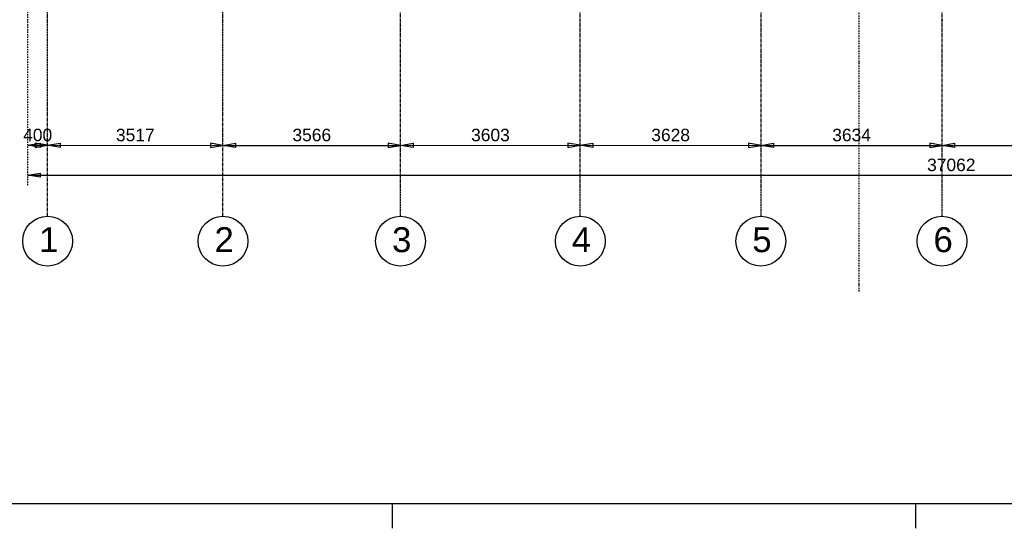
# Model space of a CAD drawing. Extents: x -257677 to 221252, y -185516 to 120782.
# Tile 50 of 171: x 3795 to 23551, y -185516 to -175316. Entities that reach past the tile are written whole.
import ezdxf
from ezdxf.enums import TextEntityAlignment as Align

# ---------------------------------------------------------------- set-up
doc = ezdxf.new("R2010")
doc.units = 0
doc.header["$LTSCALE"] = 50
doc.linetypes.add('CENTER', pattern=[2, 1.25, -0.25, 0.25, -0.25])
doc.linetypes.add('DASHDOT', pattern=[1, 0.5, -0.25, 0, -0.25])
for name, color, linetype in [('BOUW', 1, 'CONTINUOUS'), ('KADER', 7, 'CONTINUOUS'), ('MAATVOERING', 1, 'CONTINUOUS'), ('STRAMIEN', 2, 'CENTER')]:
    doc.layers.add(name, color=color, linetype=linetype)
doc.styles.get("Standard").update_dxf_attribs({"font": 'ARIAL.TTF'})

# ---------------------------------------------------------------- blocks, each defined once
blk = doc.blocks.new('KADERA0')
at = {"layer": 'KADER', "color": 4}
blk.add_line((25, 10), (1179, 10), dxfattribs=at)
at = {"layer": 'KADER', "color": 1}
for p, q in [((349, 0), (349, 10)), ((559, 0), (559, 10))]:
    blk.add_line(p, q, dxfattribs=at)

msp = doc.modelspace()

# ---------------------------------------------------------------- linework, layer by layer
at = {"layer": 'BOUW', "linetype": 'Continuous'}
msp.add_lwpolyline([(22306.1648, -175319.26549), (22318.1648, -175319.26549)], dxfattribs=at)
at = {"layer": 'MAATVOERING', "linetype": 'DASHDOT'}
for points in [[(20634.8648, -164460.21243), (20634.8648, -180776.80654)], [(3955.8648, -178635.60654), (3955.8648, -174972.60654)]]:
    msp.add_lwpolyline(points, dxfattribs=at)
at = {"layer": 'MAATVOERING', "linetype": 'Continuous'}
for points in [[(3955.8648, -177835.60654), (4205.8648, -177793.90654), (4205.8648, -177877.20654), (3955.8648, -177835.60654), (4355.8648, -177835.60654), (4105.8648, -177793.90654), (4105.8648, -177877.20654), (4355.8648, -177835.60654)], [(4355.8648, -177835.60654), (4605.8648, -177794.00654), (4605.8648, -177877.30654), (4355.8648, -177835.60654), (7872.8648, -177836.60654), (7622.8648, -177794.80654), (7622.8648, -177878.20654), (7872.8648, -177836.60654)], [(7872.8648, -177836.60654), (8122.8648, -177794.90654), (8122.8648, -177878.20654), (7872.8648, -177836.60654), (11438.8648, -177836.60654), (11188.8648, -177794.90654), (11188.8648, -177878.20654), (11438.8648, -177836.60654)], [(11438.8648, -177836.60654), (11688.8648, -177794.80654), (11688.8648, -177878.20654), (11438.8648, -177836.60654), (15041.8648, -177835.60654), (14791.8648, -177794.00654), (14791.8648, -177877.30654), (15041.8648, -177835.60654)], [(15041.8648, -177835.60654), (15291.8648, -177794.00654), (15291.8648, -177877.30654), (15041.8648, -177835.60654), (18669.8648, -177836.60654), (18419.8648, -177794.80654), (18419.8648, -177878.20654), (18669.8648, -177836.60654)], [(18669.8648, -177836.60654), (18919.8648, -177794.90654), (18919.8648, -177878.20654), (18669.8648, -177836.60654), (22303.8648, -177836.60654), (22053.8648, -177794.90654), (22053.8648, -177878.20654), (22303.8648, -177836.60654)], [(22303.8648, -177836.60654), (22553.8648, -177794.90654), (22553.8648, -177878.20654), (22303.8648, -177836.60654), (25932.8648, -177836.60654), (25682.8648, -177794.90654), (25682.8648, -177878.20654), (25932.8648, -177836.60654)], [(3955.8648, -178435.60654), (4205.8648, -178393.90654), (4205.8648, -178477.20654), (3955.8648, -178435.60654), (41018.1648, -178436.00654), (40768.1648, -178394.30654), (40768.1648, -178477.70654), (41018.1648, -178436.00654)]]:
    msp.add_lwpolyline(points, dxfattribs=at)
at = {"layer": 'STRAMIEN'}
for points in [[(4355.8648, -179255.60654), (4355.8648, -149478.60654)], [(7872.8648, -179255.60654), (7872.8648, -149478.60654)], [(11438.8648, -179264.60654), (11438.8648, -149487.60654)], [(15041.8648, -179264.60654), (15041.8648, -149487.60654)], [(18669.8648, -179264.60654), (18669.8648, -149487.60654)], [(22303.8648, -179264.60654), (22303.8648, -149487.60654)]]:
    msp.add_lwpolyline(points, dxfattribs=at)
at = {"layer": 'STRAMIEN', "color": 2, "linetype": 'Continuous'}
for centre in [(4355.1648, -179759.00654), (7874.1648, -179759.00654), (11437.1648, -179759.00654), (15044.1648, -179759.00654), (18665.1648, -179759.00654), (22300.1648, -179759.00654)]:
    msp.add_circle(centre, 500, dxfattribs=at)

# ---------------------------------------------------------------- block references
at = {"layer": 'KADER', "color": 2, "linetype": 'Continuous', "xscale": 50, "yscale": 50, "zscale": 50}
msp.add_blockref('KADERA0', (-6172.8352, -185516.00654), dxfattribs=at)

# ---------------------------------------------------------------- texts
at = {"layer": 'MAATVOERING'}
for s, p in [(' 400 ', (4155.8648, -177752.20654)), (' 3566 ', (9655.8648, -177753.20654)), (' 3634 ', (20486.8648, -177753.20654))]:
    msp.add_text(s, height=250, dxfattribs=at).set_placement(p, align=Align.CENTER)
for s, rotation, p in [(' 3517 ', 359.984, (6114.3648, -177752.70654)), (' 3603 ', 0.016, (13240.3648, -177752.70654)), (' 3628 ', 359.984, (16855.8648, -177752.70654)), (' 37062 ', 359.999, (22486.9648, -178352.40654))]:
    msp.add_text(s, height=250, rotation=rotation, dxfattribs=at).set_placement(p, align=Align.CENTER)
at = {"layer": 'STRAMIEN', "color": 3}
for s, p in [('1', (4184.1648, -179978.00654)), ('2', (7703.1648, -179978.00654)), ('3', (11266.1648, -179978.00654)), ('4', (14873.1648, -179978.00654)), ('5', (18494.1648, -179978.00654)), ('6', (22129.1648, -179978.00654))]:
    msp.add_text(s, height=500, dxfattribs=at).set_placement(p)

doc.saveas('drawing.dxf')
